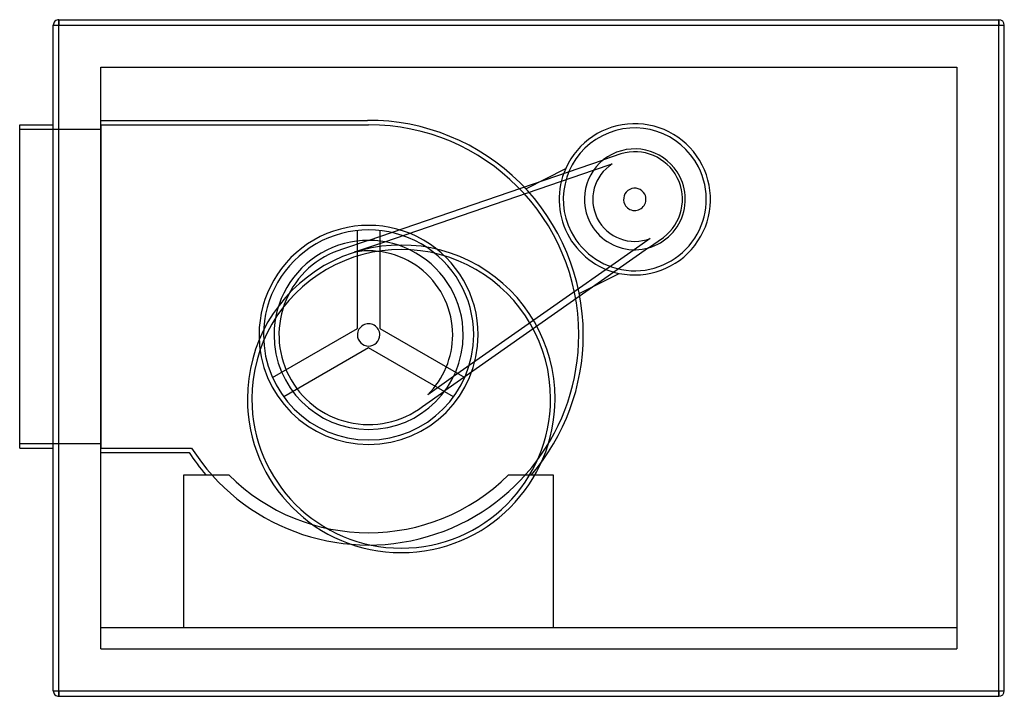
# Model space of a CAD drawing. Header units: millimetres. Extents: x -455 to 425, y -303 to 302.
import ezdxf

# ---------------------------------------------------------------- set-up
doc = ezdxf.new("R2010")
doc.units = ezdxf.units.MM
doc.layers.add('HIDDEN', color=7, linetype='Continuous')
doc.layers.add('THICK', color=7, linetype='Continuous')

msp = doc.modelspace()

# ---------------------------------------------------------------- linework, layer by layer
at = {"layer": 'HIDDEN'}
for p, q in [((-420, 302.5), (-420, 297.5)), ((-420, 302.5), (-420, 302.5)), ((420, 302.5), (420, 297.5)), ((420, 302.5), (420, 302.5)), ((-425, 297.5), (-420, 297.5)), ((-425, 297.5), (-425, 297.5)), ((-420, 297.5), (420, 297.5)), ((-420, -297.5), (-420, 297.5)), ((420, 297.5), (425, 297.5)), ((420, -297.5), (420, 297.5)), ((425, 297.5), (425, 297.5)), ((-382.5, 260), (-382.5, 260)), ((-382.5, -260), (-382.5, 260)), ((-382.5, 260), (382.5, 260)), ((382.5, 260), (382.5, -260)), ((382.5, 260), (382.5, 260)), ((-382.5, 212.5), (-382.5, 212.5)), ((-382.5, 212.5), (-144.15, 212.5)), ((-144.15, 212.5), (-144.15, 212.5)), ((-144.15, 212.5), (-144.15, 212.5)), ((-144.15, 212.5), (-144.15, 212.5)), ((-455, 208.5), (-455, 208.5)), ((-455, 204.5), (-382.5, 204.5)), ((-455, 204.5), (-455, 204.5)), ((-425, 208.5), (-425, 208.5)), ((-382.5, 208.5), (-143.15, 208.5)), ((-382.5, 208.5), (-382.5, 208.5)), ((-382.5, 208.5), (-382.5, -80.5)), ((-382.5, 204.5), (-382.5, 204.5)), ((-143.15, 208.5), (-143.15, 208.5)), ((-143.55, 105.18), (66.84, 177.28)), ((82.29, 182.57), (66.84, 177.28)), ((82.29, 182.57), (82.29, 182.57)), ((-128.68, 103.94), (57.92, 167.88)), ((-2.64, 151.28), (32.99, 169.43)), ((32.99, 169.43), (32.99, 169.43)), ((57.92, 167.88), (74.66, 173.62)), ((74.66, 173.62), (74.66, 173.62)), ((-2.64, 151.28), (-2.64, 151.28)), ((-153.15, 26.42), (-153.15, 114.04)), ((-153.15, 114.04), (-153.15, 114.04)), ((-133.15, 114.04), (-133.15, 26.42)), ((-133.15, 114.04), (-133.15, 114.04)), ((108.63, 106.95), (94.15, 96.78)), ((106.99, 98.47), (120.36, 107.86)), ((108.63, 106.95), (108.63, 106.95)), ((120.36, 107.86), (120.36, 107.86)), ((-143.55, 105.18), (-166.58, 97.29)), ((-166.58, 97.29), (-166.58, 97.29)), ((-155.38, 94.79), (-128.68, 103.94)), ((106.99, 98.47), (-75, -29.36)), ((-155.38, 94.79), (-155.38, 94.79)), ((94.15, 96.78), (-67.27, -16.6)), ((45.12, 57.55), (80.75, 75.7)), ((80.75, 75.7), (80.75, 75.7)), ((45.12, 57.55), (45.12, 57.55)), ((-229.03, -17.39), (-153.15, 26.42)), ((-153.15, 26.42), (-153.15, 26.42)), ((-133.15, 26.42), (-57.27, -17.39)), ((-133.15, 26.42), (-133.15, 26.42)), ((-143.15, 9.1), (-219.03, -34.71)), ((-143.15, 9.1), (-143.15, 9.1)), ((-67.27, -34.71), (-143.15, 9.1)), ((-229.03, -17.39), (-229.03, -17.39)), ((-67.27, -16.6), (-90.36, -32.82)), ((-57.27, -17.39), (-57.27, -17.39)), ((-219.03, -34.71), (-219.03, -34.71)), ((-94.92, -43.35), (-75, -29.36)), ((-90.36, -32.82), (-90.36, -32.82)), ((-67.27, -34.71), (-67.27, -34.71)), ((-94.92, -43.35), (-94.92, -43.35)), ((-455, -76.5), (-382.5, -76.5)), ((-455, -76.5), (-455, -76.5)), ((-382.5, -76.5), (-382.5, -76.5)), ((-455, -80.5), (-455, -80.5)), ((-425, -80.5), (-425, -80.5)), ((-382.5, -80.5), (-382.5, -80.5)), ((-382.5, -80.5), (-301.44, -80.5)), ((-382.5, -84.5), (-382.5, -84.5)), ((-382.5, -84.5), (-303.62, -84.5)), ((-303.62, -84.5), (-303.62, -84.5)), ((-301.44, -80.5), (-301.44, -80.5)), ((-308.2, -104.4), (-308.2, -104.4)), ((-308.2, -104.4), (-268.2, -104.4)), ((-308.2, -241), (-308.2, -104.4)), ((-288.64, -104.4), (-288.64, -104.4)), ((-268.2, -104.4), (-268.2, -104.4)), ((-268.2, -104.4), (-268.2, -104.4)), ((-18.1, -104.4), (-18.1, -104.4)), ((-18.1, -104.4), (-18.1, -104.4)), ((-18.1, -104.4), (21.9, -104.4)), ((2.34, -104.4), (2.34, -104.4)), ((21.9, -104.4), (21.9, -104.4)), ((21.9, -104.4), (21.9, -241)), ((-382.5, -241), (-382.5, -241)), ((-382.5, -241), (-382.5, -241)), ((-382.5, -241), (382.5, -241)), ((-308.2, -241), (-308.2, -241)), ((-308.2, -241), (21.9, -241)), ((-308.2, -241), (-308.2, -241)), ((-308.2, -241), (-308.2, -241)), ((21.9, -241), (21.9, -241)), ((21.9, -241), (21.9, -241)), ((21.9, -241), (21.9, -241)), ((382.5, -241), (382.5, -241)), ((382.5, -241), (382.5, -241)), ((-382.5, -260), (-382.5, -260)), ((-382.5, -260), (-382.5, -260)), ((-382.5, -260), (-382.5, -260)), ((-382.5, -260), (382.5, -260)), ((382.5, -260), (382.5, -260)), ((382.5, -260), (382.5, -260)), ((382.5, -260), (382.5, -260)), ((-425, -297.5), (-425, -297.5)), ((-425, -297.5), (-420, -297.5)), ((-420, -297.5), (420, -297.5)), ((-420, -297.5), (-420, -302.5)), ((420, -297.5), (425, -297.5)), ((420, -297.5), (420, -302.5)), ((425, -297.5), (425, -297.5)), ((-420, -302.5), (-420, -302.5)), ((420, -302.5), (420, -302.5))]:
    msp.add_line(p, q, dxfattribs=at)
for centre, radius, start, end in [((-143.15, 20.65), 191.85, 0, 90.29866), ((-143.15, 20.65), 187.85, 0, 89.99998), ((94.74, 141.86), 67.63, 27.00001, 155.94244), ((94.74, 141.86), 63.87, 27.00001, 116.99999), ((94.74, 141.86), 63.87, 27.00001, 116.99999), ((94.74, 141.86), 63.87, 116.99999, 206.99999), ((94.74, 141.86), 63.87, 116.99999, 206.99999), ((94.74, 141.86), 45.08, 27.00001, 206.99999), ((94.74, 141.86), 42.57, 27.00001, 106.99998), ((94.74, 141.86), 67.63, 155.94244, 206.99999), ((94.74, 141.86), 67.63, 155.94244, 206.99999), ((94.74, 141.86), 63.87, 206.99999, 27.00001), ((94.74, 141.86), 63.87, 206.99999, 27.00001), ((94.74, 141.86), 37.57, 122.29956, 206.99999), ((94.74, 141.86), 67.63, 258.05757, 27.00001), ((94.74, 141.86), 45.08, 206.99999, 27.00001), ((94.74, 141.86), 42.57, 307.00003, 27.00001), ((94.74, 141.86), 10, 27.00001, 206.99999), ((94.74, 141.86), 10, 206.99999, 27.00001), ((94.74, 141.86), 37.57, 206.99999, 291.70045), ((-143.15, 20.65), 97.92, 0, 180.00002), ((-143.15, 20.65), 93.92, 0, 180.00002), ((94.74, 141.86), 67.63, 206.99999, 258.05757), ((94.74, 141.86), 67.63, 206.99999, 258.05757), ((-114, -36.5), 137.5, 0, 180.00002), ((-114, -36.5), 133.5, 0, 180.00002), ((-143.15, 20.65), 84.53, 0, 180.00002), ((-143.15, 20.65), 80.14, 106.99998, 206.99999), ((-143.15, 20.65), 75.14, 0, 99.36492), ((-143.15, 20.65), 10, 0, 180.00002), ((-143.15, 20.65), 187.85, 212.57899, 0), ((-143.15, 20.65), 97.92, 180.00002, 0), ((-143.15, 20.65), 93.92, 180.00002, 0), ((-143.15, 20.65), 84.53, 180.00002, 0), ((-143.15, 20.65), 10, 180.00002, 0), ((-143.15, 20.65), 75.14, 314.63509, 0), ((-143.15, 20.65), 191.85, 319.32097, 0), ((-143.15, 20.65), 80.14, 206.99999, 306.99997), ((-114, -36.5), 137.5, 180.00002, 0), ((-114, -36.5), 133.5, 180.00002, 0), ((-143.15, 20.65), 191.85, 213.23571, 220.67901), ((-143.15, 20.65), 176.85, 225.00003, 315.00001)]:
    msp.add_arc(centre, radius, start, end, dxfattribs=at)
at = {"layer": 'THICK'}
for p, q in [((-420, 302.5), (420, 302.5)), ((-420, 297.5), (-420, 302.5)), ((420, 297.5), (420, 302.5)), ((-425, 297.5), (-420, 297.5)), ((-425, -297.5), (-425, 297.5)), ((-420, 297.5), (420, 297.5)), ((-420, -297.5), (-420, 297.5)), ((420, 297.5), (425, 297.5)), ((420, -297.5), (420, 297.5)), ((425, -297.5), (425, 297.5)), ((-455, -80.5), (-455, 208.5)), ((-455, 208.5), (-425, 208.5)), ((-455, -80.5), (-425, -80.5)), ((-425, -297.5), (-420, -297.5)), ((-420, -302.5), (-420, -297.5)), ((-420, -297.5), (420, -297.5)), ((420, -302.5), (420, -297.5)), ((420, -297.5), (425, -297.5)), ((-420, -302.5), (420, -302.5))]:
    msp.add_line(p, q, dxfattribs=at)
for centre, start, end in [((-420, 297.5), 89.99998, 180.00002), ((420, 297.5), 0, 89.99998), ((-420, -297.5), 180.00002, 270.00002), ((420, -297.5), 270.00002, 0)]:
    msp.add_arc(centre, 5, start, end, dxfattribs=at)

doc.saveas('drawing.dxf')
